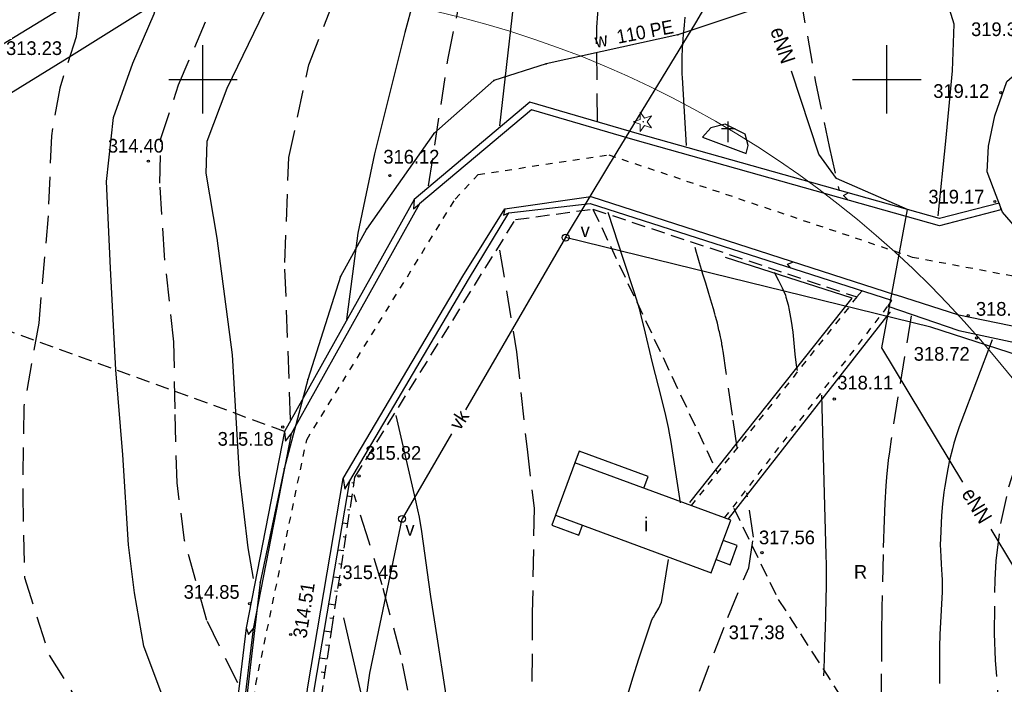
# Model space of a CAD drawing. Extents: x 4615668 to 9294084, y 5331114 to 10688993.
# Tile 71 of 181: x 4655582 to 4655654, y 5335219 to 5335267. Entities that reach past the tile are written whole.
import ezdxf
from ezdxf.enums import TextEntityAlignment as Align

# ---------------------------------------------------------------- set-up
doc = ezdxf.new("R2010")
doc.units = 0
doc.header["$MEASUREMENT"] = 0
for name, pattern in [('DROGA', [1, 0.5, -0.5]), ('SKARPA1', [1.5, 1, -0.5]), ('UZYTEK', [1.5, 1, -0.5]), ('WARSTWICA', [3, 2, -1])]:
    doc.linetypes.add(name, pattern=pattern)
for name, color, linetype in [('10', 7, 'Continuous'), ('13', 7, 'Continuous'), ('14', 7, 'Continuous'), ('17', 7, 'Continuous'), ('21', 7, 'Continuous'), ('22', 7, 'Continuous'), ('23', 7, 'Continuous'), ('24', 7, 'Continuous'), ('25', 7, 'Continuous'), ('38', 7, 'Continuous'), ('45', 7, 'Continuous'), ('47', 7, 'Continuous'), ('48', 7, 'Continuous'), ('50', 7, 'Continuous'), ('51', 7, 'Continuous'), ('52', 7, 'Continuous'), ('60', 7, 'Continuous'), ('9', 7, 'Continuous'), ('SZZPZ_922', 7, 'Continuous')]:
    doc.layers.add(name, color=color, linetype=linetype)
doc.styles.add('txt', font='TXT', dxfattribs={"height": 0.2})

# ---------------------------------------------------------------- blocks, each defined once
blk = doc.blocks.new('*M2220')
at = {"layer": '60', "color": 7, "linetype": 'Continuous'}
for p, q in [((250, 197.5), (250, 202.5)), ((300, 197.5), (300, 202.5)), ((247.5, 200), (252.5, 200)), ((297.5, 200), (302.5, 200))]:
    blk.add_line(p, q, dxfattribs=at)
blk = doc.blocks.new('SLU')
at = {"layer": '22', "color": 1, "linetype": 'Continuous'}
blk.add_circle((0, 0), 0.25, dxfattribs=at)
blk = doc.blocks.new('DI')
at = {"layer": 'SZZPZ_922', "color": 7, "linetype": 'Continuous', "lineweight": 13}
for p, q in [((-0.736, -0.001), (-0.227, 0.164)), ((-0.227, 0.699), (0.087, 0.267)), ((-0.227, 0.164), (-0.227, 0.699)), ((0.087, 0.267), (0.595, 0.431)), ((0.595, 0.431), (0.281, -0.001)), ((-0.227, -0.166), (-0.736, -0.001)), ((-0.227, -0.702), (-0.227, -0.166)), ((0.087, -0.268), (-0.227, -0.702)), ((0.595, -0.434), (0.087, -0.268)), ((0.281, -0.001), (0.595, -0.434))]:
    blk.add_line(p, q, dxfattribs=at)
blk.add_circle((0, 0), 0.0203, dxfattribs=at)
blk = doc.blocks.new('WYS')
at = {"layer": '52', "color": 67, "linetype": 'Continuous'}
blk.add_circle((0, 0), 0.08, dxfattribs=at)
blk = doc.blocks.new('*M2271')
at = {"layer": '25', "color": 165, "linetype": 'Continuous'}
blk.add_lwpolyline([(-30.215, 52.831), (-37.345, 52.461), (-43.545, 52.271), (-51.195, 51.111), (-59.295, 49.841), (-66.755, 48.011), (-74.855, 45.281), (-84.495, 43.171), (-88.305, 41.951), (-92.695, 38.091), (-97.615, 31.081), (-99.515, 27.641)], dxfattribs=at)
blk.add_lwpolyline([(-30.215, 52.831), (-37.345, 52.461), (-43.545, 52.271), (-51.195, 51.111), (-59.295, 49.841), (-66.755, 48.011), (-74.855, 45.281), (-84.495, 43.171), (-88.305, 41.951), (-92.695, 38.091), (-97.615, 31.081), (-99.515, 27.641)], dxfattribs=at)
for p in [(-30.215, 52.831), (-43.545, 52.271), (-37.345, 52.461), (-51.195, 51.111), (-59.295, 49.841), (-66.755, 48.011), (-74.855, 45.281), (-84.495, 43.171), (-88.305, 41.951), (-92.695, 38.091), (-97.615, 31.081), (-99.515, 27.641)]:
    blk.add_point(p, dxfattribs=at)

msp = doc.modelspace()

# ---------------------------------------------------------------- linework, layer by layer
at = {"color": 97, "linetype": 'Continuous'}
msp.add_line((4655633.384, 5335230.93), (4655645.246, 5335246.059), dxfattribs=at)
msp.add_lwpolyline([(4655630.572, 5335232.11), (4655642.434, 5335247.034), (4655633.18, 5335250.008)], dxfattribs=at)
at = {"lineweight": 0, "ltscale": 40}
msp.add_circle((4655595.116, 5335194.916), 75, dxfattribs=at)
at = {"layer": '13', "color": 7, "linetype": 'Continuous'}
for points in [[(4655631.485, 5335258.807), (4655634.675, 5335257.608), (4655634.82, 5335258.189), (4655634.602, 5335259.026), (4655633.153, 5335259.753), (4655632.102, 5335259.498)], [(4655620.751, 5335231.184), (4655632.136, 5335226.98), (4655633.555, 5335230.823), (4655622.17, 5335235.027)]]:
    msp.add_lwpolyline(points, close=True, dxfattribs=at)
for points in [[(4655627.204, 5335233.168), (4655627.514, 5335234.007), (4655622.48, 5335235.866), (4655622.17, 5335235.027)], [(4655620.751, 5335231.184), (4655620.486, 5335230.467), (4655622.463, 5335229.737), (4655622.728, 5335230.454)], [(4655632.492, 5335227.943), (4655633.511, 5335227.567), (4655634.031, 5335228.976), (4655633.012, 5335229.352)]]:
    msp.add_lwpolyline(points, dxfattribs=at)
at = {"layer": '17', "color": 97, "linetype": 'DROGA'}
for p, q in [((4655642.776, 5335247.133), (4655630.664, 5335231.891)), ((4655633.112, 5335230.987), (4655645.044, 5335246.452))]:
    msp.add_line(p, q, dxfattribs=at)
msp.add_lwpolyline([(4655591.766, 5335144.028), (4655593.996, 5335170.921), (4655595.609, 5335188.691), (4655597.533, 5335206.858), (4655598.836, 5335218.837), (4655602.56, 5335236.704), (4655613.413, 5335254.28), (4655615.089, 5335256.085), (4655624.647, 5335257.517), (4655646.821, 5335250.052), (4655662.834, 5335247.064), (4655673.256, 5335248.887)], dxfattribs=at)
at = {"layer": '21', "color": 1, "linetype": 'Continuous'}
for points in [[(4655631.139, 5335292.022), (4655630.708, 5335291.814), (4655622.919, 5335288.217), (4655585.372, 5335264.755), (4655567.216, 5335253.574), (4655570.41, 5335227.115), (4655571.571, 5335216.907), (4655561.23, 5335214.324)], [(4655650.518, 5335233.603), (4655644.597, 5335243.425), (4655646.477, 5335253.535), (4655641.277, 5335255.785), (4655640.007, 5335257.565), (4655637.995, 5335263.623)], [(4655688.813, 5335208.678), (4655683.557, 5335208.325), (4655675.067, 5335210.115), (4655661.197, 5335217.525), (4655654.177, 5335227.535), (4655652.584, 5335230.178)]]:
    msp.add_lwpolyline(points, dxfattribs=at)
at = {"layer": '23', "color": 40, "linetype": 'Continuous'}
msp.add_line((4655613.145, 5335237.134), (4655609.53, 5335230.923), dxfattribs=at)
for points in [[(4655621.488, 5335251.466), (4655624.644, 5335256.733), (4655631.004, 5335267.148), (4655637.745, 5335278.693), (4655682.653, 5335280.089), (4655719.787, 5335281.09)], [(4655671.375, 5335237.508), (4655654.742, 5335242.812), (4655648.174, 5335244.926), (4655621.488, 5335251.466), (4655614.162, 5335238.88)], [(4655600.988, 5335175.549), (4655605.477, 5335207.578), (4655607.163, 5335219.647), (4655609.53, 5335230.923)]]:
    msp.add_lwpolyline(points, dxfattribs=at)
at = {"layer": '25', "color": 165, "linetype": 'Continuous'}
for points in [[(4655605.037, 5335248.635), (4655602.647, 5335241.095), (4655600.917, 5335234.575), (4655599.167, 5335226.295), (4655597.887, 5335215.485), (4655596.347, 5335201.385), (4655595.427, 5335194.915), (4655594.457, 5335183.365), (4655593.427, 5335173.485), (4655592.467, 5335164.225), (4655592.054, 5335157.248)], [(4655605.037, 5335248.635), (4655602.647, 5335241.095), (4655600.917, 5335234.575), (4655599.167, 5335226.295), (4655597.887, 5335215.485), (4655596.347, 5335201.385), (4655595.427, 5335194.915), (4655594.457, 5335183.365), (4655593.427, 5335173.485), (4655592.467, 5335164.225), (4655592.064, 5335157.432)]]:
    msp.add_lwpolyline(points, dxfattribs=at)
for p in [(4655605.037, 5335248.635), (4655602.647, 5335241.095), (4655600.917, 5335234.575), (4655599.167, 5335226.295)]:
    msp.add_point(p, dxfattribs=at)
at = {"layer": '38', "color": 97, "linetype": 'Continuous'}
msp.add_lwpolyline([(4655551.747, 5335060.207), (4655548.067, 5335063.222), (4655556.495, 5335082.043), (4655562.665, 5335105.052), (4655568.385, 5335128.181), (4655569.968, 5335134.09), (4655572.898, 5335153.286), (4655571.506, 5335174.549), (4655569.774, 5335192.114), (4655569.494, 5335199.177), (4655566.229, 5335213.835), (4655560.207, 5335245.108), (4655561.07, 5335253.862), (4655594.583, 5335274.33), (4655615.621, 5335287.222), (4655622.813, 5335291.773), (4655649.551, 5335308.125), (4655659.426, 5335314.328), (4655666.095, 5335318.29), (4655674.453, 5335313.039)], dxfattribs=at)
at = {"layer": '45', "color": 219, "linetype": 'Continuous'}
msp.add_line((4655653.182, 5335253.982), (4655653.306, 5335253.498), dxfattribs=at)
for points in [[(4655656.111, 5335264.955), (4655661.389, 5335266.127), (4655667.229, 5335265.866), (4655669.391, 5335264.348), (4655668.699, 5335260.833), (4655664.893, 5335253.197), (4655660.264, 5335250.506), (4655658.274, 5335249.986), (4655656.737, 5335250.385), (4655655.719, 5335250.863), (4655655.506, 5335250.94), (4655653.429, 5335253.327), (4655652.304, 5335256.277), (4655652.391, 5335258.143), (4655652.867, 5335260.356), (4655653.732, 5335262.872), (4655656.111, 5335264.955)], [(4655653.182, 5335253.982), (4655648.827, 5335252.858), (4655626.717, 5335259.068), (4655618.864, 5335261.356), (4655610.414, 5335254.26), (4655600.939, 5335237.314), (4655598.144, 5335222.971), (4655594.634, 5335193.858), (4655593.396, 5335176.656), (4655591.526, 5335158.407), (4655590.232, 5335143.973)], [(4655653.306, 5335253.498), (4655648.821, 5335252.34), (4655626.579, 5335258.588), (4655618.98, 5335260.802), (4655610.806, 5335253.936), (4655601.415, 5335237.14), (4655598.638, 5335222.893), (4655595.132, 5335193.81), (4655593.894, 5335176.612), (4655592.024, 5335158.359), (4655590.73, 5335143.929)], [(4655595.13, 5335142.878), (4655595.537, 5335148.542), (4655596.726, 5335164.155), (4655597.868, 5335179.012), (4655598.689, 5335186.797), (4655601.727, 5335211.955), (4655602.641, 5335218.642), (4655605.232, 5335233.876), (4655613.96, 5335248.658), (4655617.047, 5335253.58), (4655623.339, 5335254.481), (4655645.605, 5335247.291)], [(4655610.414, 5335254.26), (4655610.364, 5335253.568), (4655610.806, 5335253.936)], [(4655642.142, 5335254.216), (4655641.8, 5335254.539), (4655642.153, 5335254.732)], [(4655595.649, 5335143.133), (4655596.035, 5335148.506), (4655597.224, 5335164.117), (4655598.366, 5335178.966), (4655599.185, 5335186.741), (4655602.223, 5335211.891), (4655603.135, 5335218.566), (4655605.71, 5335233.702), (4655614.39, 5335248.402), (4655617.338, 5335253.281), (4655623.289, 5335253.971), (4655645.317, 5335246.889)], [(4655617.047, 5335253.58), (4655616.953, 5335253.098), (4655617.338, 5335253.281)], [(4655637.945, 5335249.239), (4655637.704, 5335249.533), (4655638.151, 5335249.698)], [(4655659.488, 5335243.914), (4655650.237, 5335245.81), (4655645.605, 5335247.291)], [(4655645.317, 5335246.889), (4655645.044, 5335246.452), (4655650.237, 5335244.688), (4655659.44, 5335242.719)], [(4655600.939, 5335237.314), (4655601.018, 5335236.593), (4655601.415, 5335237.14)], [(4655605.232, 5335233.876), (4655605.341, 5335233.102), (4655605.71, 5335233.702)], [(4655598.144, 5335222.971), (4655598.301, 5335222.467), (4655598.638, 5335222.893)]]:
    msp.add_lwpolyline(points, dxfattribs=at)
at = {"layer": '48', "color": 7, "linetype": 'Continuous'}
for p, q in [((4655633.37, 5335258.443), (4655633.37, 5335259.943)), ((4655632.87, 5335259.443), (4655633.37, 5335259.443)), ((4655633.37, 5335259.443), (4655633.87, 5335259.443))]:
    msp.add_line(p, q, dxfattribs=at)
at = {"layer": '50', "color": 245, "linetype": 'WARSTWICA'}
for points in [[(4655611.466, 5335255.26), (4655612.897, 5335264.571), (4655614.479, 5335272.306), (4655616.61, 5335279.755), (4655619.041, 5335285.557), (4655620.563, 5335288), (4655621.811, 5335290.503), (4655621.385, 5335291.999), (4655617.032, 5335294.503), (4655609.253, 5335299.003), (4655602.83, 5335302.331), (4655597.686, 5335304.743)], [(4655601.379, 5335238.174), (4655600.953, 5335249.644), (4655601.257, 5335257.331), (4655602.717, 5335264.103), (4655606.545, 5335273.889), (4655608.743, 5335279.293), (4655609.047, 5335281.429), (4655607.709, 5335283.137), (4655605.146, 5335285.176), (4655597.308, 5335291.251), (4655587.271, 5335297.779)], [(4655597.511, 5335218.937), (4655595.258, 5335223.494), (4655593.632, 5335229.348), (4655593.078, 5335233.552), (4655592.93, 5335238.962), (4655592.856, 5335243.853), (4655592.155, 5335250.159), (4655591.823, 5335255.457), (4655591.897, 5335258.718), (4655593.188, 5335262.628), (4655596.509, 5335270.391), (4655597.691, 5335273.058), (4655597.765, 5335275.022), (4655597.063, 5335276.541), (4655592.741, 5335280.654), (4655587.402, 5335285.405), (4655583.56, 5335288.851), (4655578.536, 5335292.334)], [(4655570.662, 5335287.287), (4655576.269, 5335280.935), (4655581.875, 5335273.936), (4655585.102, 5335270.012), (4655585.949, 5335268.151), (4655585.709, 5335266.148), (4655584.499, 5335262.386), (4655583.894, 5335258.907), (4655583.653, 5335253.064), (4655582.967, 5335245.216), (4655581.879, 5335239.131), (4655581.799, 5335232.739), (4655581.92, 5335226.63), (4655583.736, 5335220.958), (4655587.325, 5335215.213), (4655591.5, 5335209.769), (4655595.655, 5335204.753)], [(4655634.099, 5335286.852), (4655633.155, 5335284.531), (4655632.701, 5335283.378), (4655632.759, 5335282.822), (4655633.855, 5335280.623), (4655635.194, 5335277.906), (4655636.895, 5335274.417), (4655637.618, 5335272.709), (4655638.016, 5335271.536), (4655638.63, 5335269.136), (4655639.756, 5335262.816), (4655640.759, 5335258.13), (4655641.49, 5335254.894)], [(4655623.813, 5335259.985), (4655623.752, 5335265.634), (4655623.757, 5335266.365), (4655623.773, 5335266.853), (4655623.836, 5335267.826), (4655623.88, 5335268.313), (4655623.991, 5335269.284), (4655624.127, 5335270.252), (4655624.229, 5335270.896), (4655624.453, 5335272.179), (4655625.305, 5335276.851)], [(4655634.019, 5335236.147), (4655633.677, 5335238.496), (4655633.221, 5335241.623), (4655632.994, 5335243.173), (4655632.979, 5335243.268), (4655632.949, 5335243.457), (4655632.917, 5335243.646), (4655632.894, 5335243.772), (4655632.846, 5335244.024), (4655632.808, 5335244.213), (4655632.782, 5335244.338), (4655632.727, 5335244.589), (4655632.698, 5335244.715), (4655632.639, 5335244.965), (4655632.577, 5335245.215), (4655632.534, 5335245.382), (4655632.446, 5335245.715), (4655632.395, 5335245.902), (4655632.29, 5335246.276), (4655632.181, 5335246.65), (4655632.107, 5335246.899), (4655631.955, 5335247.396), (4655631.724, 5335248.142), (4655631.518, 5335248.805), (4655631.415, 5335249.137), (4655631.265, 5335249.635), (4655631.166, 5335249.967), (4655631.118, 5335250.133), (4655631.047, 5335250.382), (4655630.944, 5335250.756)], [(4655616.657, 5335250.544), (4655617.896, 5335243.133), (4655618.664, 5335236.021), (4655619.177, 5335231.694), (4655619.05, 5335224.052), (4655619.007, 5335216.255), (4655618.71, 5335209.734), (4655618.668, 5335201.38), (4655618.839, 5335196.924), (4655619.82, 5335194.549), (4655622.212, 5335191.036), (4655624.646, 5335188.294), (4655628.277, 5335184.353)], [(4655646.74, 5335245.753), (4655645.288, 5335236.757), (4655645.151, 5335235.827), (4655645.074, 5335235.206), (4655644.949, 5335233.958), (4655644.899, 5335233.333), (4655644.82, 5335232.081), (4655644.764, 5335230.826), (4655644.69, 5335228.317), (4655644.607, 5335224.447), (4655644.58, 5335222.511), (4655644.562, 5335219.608), (4655644.565, 5335216.881), (4655644.605, 5335211.425), (4655644.624, 5335208.232), (4655644.66, 5335206.637), (4655644.711, 5335205.575), (4655644.748, 5335205.044), (4655644.819, 5335204.25), (4655645.118, 5335201.337)], [(4655654.885, 5335205.99), (4655653.519, 5335214.344), (4655653.242, 5335216.42), (4655652.921, 5335220.598), (4655652.844, 5335222.553), (4655652.878, 5335226.467), (4655652.952, 5335227.847), (4655653.304, 5335230.596), (4655653.898, 5335233.265), (4655654.308, 5335234.566), (4655655.098, 5335236.465), (4655656.939, 5335239.938), (4655657.96, 5335241.606), (4655658.814, 5335242.934)], [(4655623.79, 5335177.258), (4655620.544, 5335181.542), (4655619.523, 5335183.084), (4655617.811, 5335186.383), (4655616.117, 5335190.006), (4655615.376, 5335191.867), (4655614.247, 5335195.185), (4655613.763, 5335196.864), (4655613.155, 5335199.414), (4655611.233, 5335209.867), (4655609.954, 5335218.403), (4655609.427, 5335220.998), (4655608.074, 5335226.114), (4655607.092, 5335229.284), (4655606.024, 5335232.668)], [(4655630.951, 5335186.88), (4655627.919, 5335189.536), (4655626.125, 5335192.192), (4655625.612, 5335194.549), (4655626.21, 5335200.118), (4655627.705, 5335207.325), (4655630.182, 5335215.55), (4655633.333, 5335223.706), (4655634.871, 5335227.347), (4655635.213, 5335229.575), (4655634.743, 5335232.831)]]:
    msp.add_lwpolyline(points, dxfattribs=at)
at = {"layer": '50', "color": 216, "linetype": 'Continuous'}
for points in [[(4655616.676, 5335259.629), (4655617.675, 5335268.386), (4655619.499, 5335278.755), (4655620.92, 5335282.947), (4655622.961, 5335286.301), (4655625.567, 5335288.828), (4655627.131, 5335291.355), (4655627.609, 5335293.533), (4655627.175, 5335295.015), (4655625.437, 5335296.322), (4655618.972, 5335300.351), (4655614.499, 5335302.9)], [(4655607.133, 5335292.198), (4655610.123, 5335290.522), (4655614.467, 5335287.952), (4655615.509, 5335286.95), (4655615.335, 5335285.294), (4655613.902, 5335280.763), (4655612.164, 5335275.43), (4655609.731, 5335266.455), (4655607.516, 5335257.59), (4655606.3, 5335251.795), (4655605.478, 5335245.499)], [(4655648.728, 5335253.069), (4655649.293, 5335258.515), (4655649.771, 5335263.656), (4655649.901, 5335267.054), (4655648.99, 5335269.985), (4655647.817, 5335271.771), (4655644.82, 5335274.342), (4655640.086, 5335277.392), (4655637.045, 5335280.093), (4655636.179, 5335281.426), (4655635.527, 5335282.863), (4655635.658, 5335284.17)], [(4655596.586, 5335210.669), (4655594.067, 5335214.309), (4655592.146, 5335217.649), (4655590.651, 5335221.632), (4655589.968, 5335225.528), (4655589.538, 5335229.024), (4655589.11, 5335235.601), (4655588.598, 5335241.811), (4655588.214, 5335249.236), (4655587.915, 5335255.574), (4655588.428, 5335260.242), (4655589.835, 5335264.209), (4655591.415, 5335267.806), (4655592.098, 5335270.461), (4655592.226, 5335272.283), (4655591.244, 5335273.824), (4655587.273, 5335277.721), (4655584.689, 5335280.348)], [(4655630.202, 5335267.563), (4655630.145, 5335266.995), (4655630.118, 5335266.711), (4655630.079, 5335266.285), (4655630.056, 5335266.001), (4655630.045, 5335265.859), (4655630.029, 5335265.646), (4655630.009, 5335265.327), (4655629.994, 5335265.043), (4655629.987, 5335264.901), (4655629.98, 5335264.688), (4655629.974, 5335264.475), (4655629.972, 5335264.369), (4655629.97, 5335264.156), (4655629.97, 5335264.049), (4655629.972, 5335263.89), (4655629.976, 5335263.677), (4655629.979, 5335263.57), (4655629.985, 5335263.411), (4655629.998, 5335263.171), (4655630.302, 5335258.204)], [(4655629.885, 5335232.093), (4655629.201, 5335236.522), (4655629.089, 5335237.175), (4655629.004, 5335237.607), (4655628.814, 5335238.469), (4655628.493, 5335239.755), (4655628.046, 5335241.465), (4655627.833, 5335242.322), (4655627.234, 5335244.906), (4655627.017, 5335245.764), (4655626.9, 5335246.19), (4655626.526, 5335247.424), (4655625.718, 5335249.87), (4655624.599, 5335253.3)], [(4655636.725, 5335248.934), (4655637.036, 5335248.338), (4655637.315, 5335247.808), (4655637.441, 5335247.539), (4655637.549, 5335247.265), (4655637.596, 5335247.125), (4655637.753, 5335246.55), (4655637.84, 5335246.161), (4655637.98, 5335245.373), (4655638.085, 5335244.573), (4655638.254, 5335242.962), (4655638.348, 5335242.16), (4655638.404, 5335241.761)], [(4655652.677, 5335244.006), (4655650.376, 5335237.956), (4655650.265, 5335237.657), (4655650.058, 5335237.053), (4655649.872, 5335236.442), (4655649.758, 5335236.031), (4655649.554, 5335235.202), (4655649.421, 5335234.574), (4655649.342, 5335234.154), (4655649.204, 5335233.308), (4655649.145, 5335232.883), (4655649.046, 5335232.032), (4655648.971, 5335231.178), (4655648.932, 5335230.609), (4655648.883, 5335229.473), (4655648.878, 5335229.043), (4655648.908, 5335228.184), (4655648.942, 5335227.611), (4655648.988, 5335226.847), (4655649.004, 5335226.465), (4655649.013, 5335225.892), (4655649.008, 5335225.605), (4655648.944, 5335224.265), (4655648.848, 5335222.478), (4655648.825, 5335221.583), (4655648.812, 5335219.789), (4655648.815, 5335218.891)], [(4655640.203, 5335239.963), (4655640.514, 5335228.298), (4655640.52, 5335228.021), (4655640.524, 5335227.836), (4655640.53, 5335227.467), (4655640.531, 5335227.282), (4655640.534, 5335226.912), (4655640.534, 5335226.543), (4655640.533, 5335226.296), (4655640.528, 5335225.803), (4655640.52, 5335225.249), (4655640.513, 5335224.879), (4655640.495, 5335224.14), (4655640.485, 5335223.77), (4655640.462, 5335223.031), (4655640.413, 5335221.552), (4655640.39, 5335220.813), (4655640.361, 5335219.907), (4655640.346, 5335219.453)], [(4655609.068, 5335238.471), (4655610.498, 5335232.358), (4655610.668, 5335231.577), (4655610.769, 5335231.054), (4655610.949, 5335230.003), (4655611.179, 5335228.419), (4655611.462, 5335226.303), (4655611.617, 5335225.247), (4655612.07, 5335222.294), (4655612.674, 5335218.357), (4655612.985, 5335216.39), (4655613.448, 5335213.608), (4655613.772, 5335211.756), (4655614.438, 5335208.054)], [(4655624.357, 5335212.028), (4655624.824, 5335213.764), (4655625.783, 5335217.228), (4655625.981, 5335217.928), (4655626.402, 5335219.322), (4655626.846, 5335220.708), (4655627.773, 5335223.466), (4655627.842, 5335223.638), (4655627.898, 5335223.75), (4655628.025, 5335223.967), (4655628.293, 5335224.394), (4655628.408, 5335224.613), (4655628.492, 5335224.843), (4655628.519, 5335224.963), (4655629.017, 5335227.957)]]:
    msp.add_lwpolyline(points, dxfattribs=at)
at = {"layer": '50', "color": 7, "linetype": 'Continuous'}
for points in [[(4655596.248, 5335285.8), (4655597.774, 5335284.629), (4655601.87, 5335281.481), (4655603.962, 5335279.854), (4655604.431, 5335278.055), (4655603.492, 5335276.085), (4655599.056, 5335267.193), (4655596.708, 5335262.354), (4655595.264, 5335258.483), (4655595.179, 5335256.171), (4655595.99, 5335251.417), (4655597.099, 5335242.914), (4655597.611, 5335234.153), (4655598.251, 5335228.8), (4655598.636, 5335226.573)], [(4655609.551, 5335201.755), (4655609.244, 5335203.467), (4655608.634, 5335206.891), (4655608.574, 5335207.231), (4655608.457, 5335207.913), (4655608.344, 5335208.595), (4655608.271, 5335209.05), (4655608.125, 5335209.96), (4655607.932, 5335211.174), (4655607.833, 5335211.78), (4655607.732, 5335212.386), (4655607.68, 5335212.689), (4655607.574, 5335213.294), (4655607.52, 5335213.596), (4655607.436, 5335214.049), (4655607.358, 5335214.451), (4655607.319, 5335214.652), (4655607.258, 5335214.953), (4655607.164, 5335215.404), (4655607.066, 5335215.854), (4655607.015, 5335216.078), (4655605.274, 5335223.688)]]:
    msp.add_lwpolyline(points, dxfattribs=at)
at = {"layer": '51', "color": 3, "linetype": 'Continuous'}
for p, q in [((4655606.018, 5335233.526), (4655605.853, 5335233.551)), ((4655605.867, 5335232.537), (4655605.521, 5335232.59)), ((4655605.716, 5335231.549), (4655605.535, 5335231.576)), ((4655605.566, 5335230.56), (4655605.185, 5335230.618)), ((4655605.415, 5335229.572), (4655605.216, 5335229.602)), ((4655605.264, 5335228.583), (4655604.85, 5335228.646)), ((4655605.113, 5335227.594), (4655604.897, 5335227.627)), ((4655604.962, 5335226.606), (4655604.514, 5335226.674)), ((4655604.811, 5335225.617), (4655604.579, 5335225.653)), ((4655604.66, 5335224.629), (4655604.179, 5335224.702)), ((4655604.509, 5335223.64), (4655604.26, 5335223.678)), ((4655604.359, 5335222.652), (4655603.843, 5335222.73)), ((4655604.209, 5335221.663), (4655603.942, 5335221.703)), ((4655604.059, 5335220.674), (4655603.508, 5335220.758)), ((4655603.909, 5335219.686), (4655603.624, 5335219.729))]:
    msp.add_line(p, q, dxfattribs=at)
at = {"layer": '51', "color": 3, "linetype": 'SKARPA1'}
for points in [[(4655606.086, 5335233.97), (4655617.824, 5335252.789), (4655623.485, 5335253.554), (4655642.776, 5335247.133), (4655643.147, 5335247.559)], [(4655596.174, 5335142.199), (4655597.746, 5335144.646), (4655598.279, 5335160.254), (4655598.813, 5335173.993), (4655600.075, 5335189.325), (4655601.818, 5335205.898), (4655604.39, 5335222.859), (4655606.086, 5335233.97)]]:
    msp.add_lwpolyline(points, dxfattribs=at)
at = {"layer": '9', "color": 3, "linetype": 'UZYTEK'}
msp.add_line((4655623.485, 5335253.554), (4655632.528, 5335234.39), dxfattribs=at)
for points in [[(4655600.939, 5335237.314), (4655566.812, 5335249.729), (4655570.41, 5335227.115)], [(4655633.792, 5335231.694), (4655637.033, 5335225.037), (4655649.427, 5335205.808), (4655641.68, 5335197.483), (4655644.119, 5335190.322)]]:
    msp.add_lwpolyline(points, dxfattribs=at)

# ---------------------------------------------------------------- block references
at = {"layer": '24', "color": 40, "linetype": 'Continuous'}
for p in [(4655621.488, 5335251.466), (4655609.53, 5335230.923)]:
    msp.add_blockref('SLU', p, dxfattribs=at)
at = {"layer": '25', "color": 165, "linetype": 'Continuous'}
msp.add_blockref('*M2271', (4655704.552, 5335220.994), dxfattribs=at)
at = {"layer": '47', "color": 3, "linetype": 'Continuous'}
msp.add_blockref('DI', (4655627.157, 5335259.934), dxfattribs=at)
at = {"layer": '52', "color": 67, "linetype": 'Continuous'}
for p in [(4655653.3, 5335262.056), (4655590.983, 5335257.056), (4655608.631, 5335256.002), (4655652.866, 5335254.105), (4655650.913, 5335245.764), (4655651.525, 5335244.142), (4655641.127, 5335239.673), (4655600.808, 5335237.628), (4655606.383, 5335234.061), (4655635.841, 5335228.454), (4655604.98, 5335226.122), (4655598.391, 5335224.734), (4655635.719, 5335223.6), (4655601.386, 5335222.472)]:
    msp.add_blockref('WYS', p, dxfattribs=at)
at = {"layer": '60', "color": 7, "linetype": 'Continuous'}
msp.add_blockref('*M2220', (4655344.967, 5335063.025), dxfattribs=at)

# ---------------------------------------------------------------- texts
at = {"layer": '10', "color": 125, "linetype": 'Continuous', "style": 'txt'}
msp.add_text('R', height=1, dxfattribs=at).set_placement((4655643.049, 5335227.052), align=Align.MIDDLE)
at = {"layer": '14', "color": 7, "linetype": 'Continuous', "style": 'txt'}
msp.add_text('i', height=1, dxfattribs=at).set_placement((4655627.379, 5335230.546), align=Align.MIDDLE)
at = {"layer": '21', "color": 1, "linetype": 'Continuous', "style": 'txt', "width": 0.909091}
for rotation, p in [(288.37006, (4655637.365, 5335265.521)), (301.08556, (4655651.55, 5335231.89))]:
    msp.add_text('eNN', height=1.1, rotation=rotation, dxfattribs=at).set_placement(p, align=Align.MIDDLE)
at = {"layer": '24', "color": 40, "linetype": 'Continuous', "style": 'txt'}
for p in [(4655622.919, 5335252.012), (4655610.108, 5335230.203)]:
    msp.add_text('v', height=1, dxfattribs=at).set_placement(p, align=Align.MIDDLE)
msp.add_text('vk', height=1, rotation=56.66502, dxfattribs=at).set_placement((4655613.676, 5335238.171), align=Align.MIDDLE)
at = {"layer": '25', "color": 165, "linetype": 'Continuous', "style": 'txt', "width": 0.955}
msp.add_text('w  110 PE', height=1, rotation=10.8082, dxfattribs=at).set_placement((4655623.72, 5335265.324))
at = {"layer": '52', "color": 67, "linetype": 'Continuous', "style": 'txt'}
for s, p in [('319.33', (4655651.13, 5335266.192)), ('313.23', (4655580.581, 5335264.809)), ('319.12', (4655648.363, 5335261.675)), ('314.40', (4655588.026, 5335257.68)), ('316.12', (4655608.165, 5335256.879)), ('319.17', (4655648.01, 5335253.96)), ('318.54', (4655651.481, 5335245.764)), ('318.72', (4655646.938, 5335242.477)), ('318.11', (4655641.345, 5335240.374)), ('315.18', (4655596.047, 5335236.268)), ('315.82', (4655606.835, 5335235.24)), ('317.56', (4655635.622, 5335229.068)), ('315.45', (4655605.168, 5335226.524)), ('314.85', (4655593.563, 5335225.087)), ('317.38', (4655633.409, 5335222.135))]:
    msp.add_text(s, height=1, dxfattribs=at).set_placement(p)
msp.add_text('314.51', height=1, rotation=81.20974, dxfattribs=at).set_placement((4655602.531, 5335222.153))

doc.saveas('drawing.dxf')
